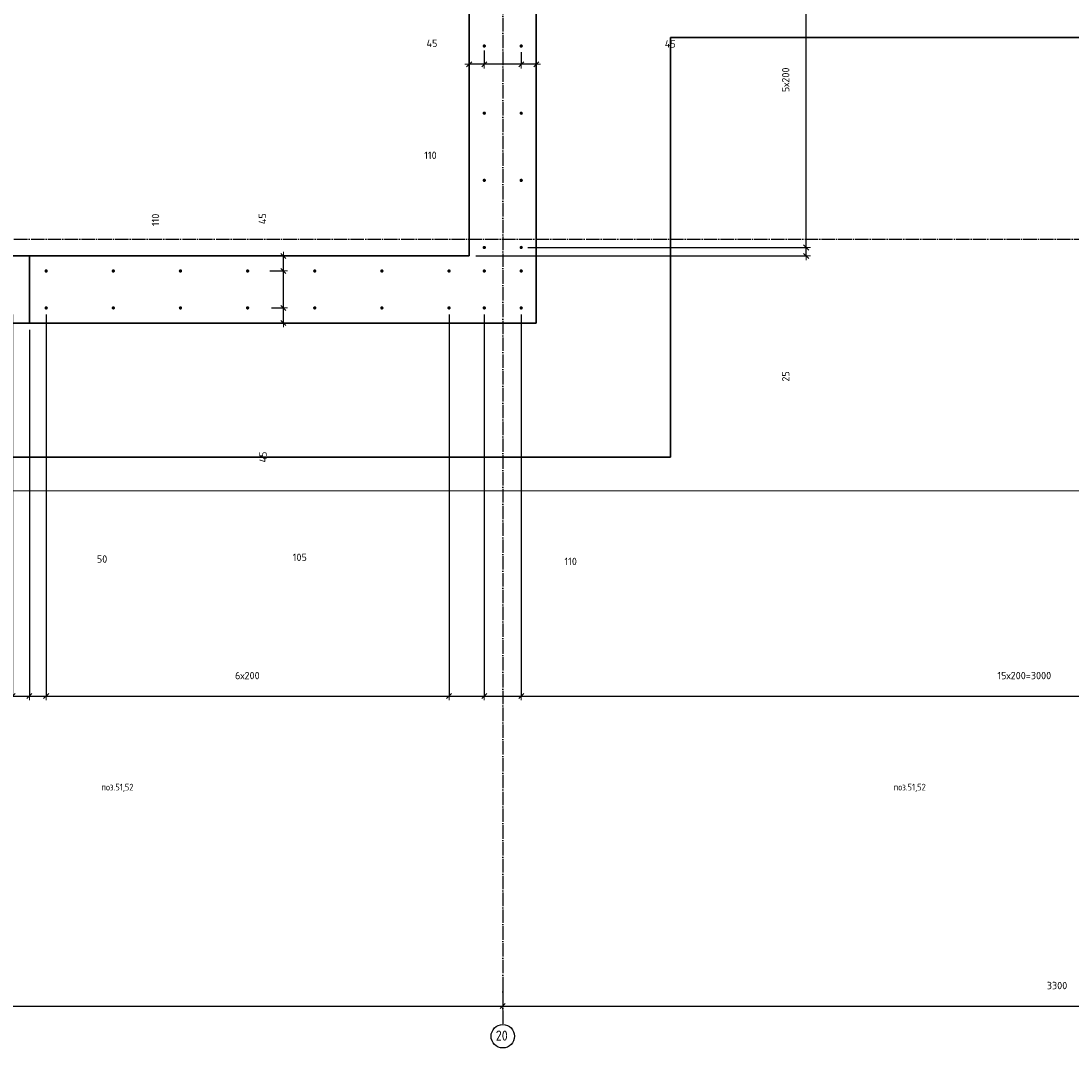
# Model space of a CAD drawing. Header units: millimetres. Extents: x 27309 to 183995, y -852 to 48500.
# Tile 66 of 93: x 162645 to 165773, y 27591 to 30650. Entities that reach past the tile are written whole.
import ezdxf

# ---------------------------------------------------------------- set-up
doc = ezdxf.new("R2010")
doc.units = ezdxf.units.MM
doc.header["$PDMODE"] = 65
for name, pattern in [('______11', [50, 40, -5, 0, -5]), ('______5', [110, 80, -10, 10, -10]), ('________', [0])]:
    doc.linetypes.add(name, pattern=pattern)
for name, color, linetype, lineweight in [('Standard', 7, 'Continuous', 25), ('Арм.стержн. Выпуски', 180, 'Continuous', 35), ('Размерная линия_ общее', 7, 'Continuous', 13)]:
    doc.layers.add(name, color=color, linetype=linetype, lineweight=lineweight)
doc.layers.add('Осевая линия_ общее', color=7, linetype='______5', lineweight=13, true_color=0xa0a0a0)
doc.styles.add('ISOCPEUR', font='ISOCPEUR')
doc.dimstyles.new('DIMSTYLE_3', dxfattribs={"dimtxt": 22, "dimasz": 25, "dimexe": 0, "dimexo": 0, "dimgap": 11, "dimtad": 2, "dimdec": 0, "dimrnd": 5, "dimzin": 12, "dimdsep": 46, "dimtxsty": 'ISOCPEUR', "dimblk1": 'ALL_ML_STRICH', "dimblk2": 'ALL_ML_STRICH', "dimsah": 1, "dimcen": 0, "dimclrd": 7, "dimclre": 256, "dimclrt": 7, "dimadec": 0, "dimazin": 0, "dimtfac": 1, "dimtdec": 0, "dimtix": 1, "dimtmove": 2, "dimatfit": 3, "dimfxl": 0, "dimtzin": 0, "dimlwd": 0, "dimlwe": -3, "dimarcsym": 0})
doc.dimstyles.new('DIMSTYLE_5', dxfattribs={"dimtxt": 22, "dimasz": 25, "dimexe": 0, "dimexo": 0, "dimgap": 11, "dimtad": 2, "dimdec": 0, "dimrnd": 5, "dimzin": 12, "dimdsep": 46, "dimtxsty": 'ISOCPEUR', "dimblk1": 'ALL_ML_STRICH', "dimblk2": 'ALL_ML_STRICH', "dimsah": 1, "dimcen": 0, "dimclrd": 7, "dimclre": 256, "dimclrt": 7, "dimadec": 0, "dimazin": 0, "dimtfac": 1, "dimtdec": 0, "dimtix": 1, "dimtmove": 2, "dimatfit": 3, "dimfxl": 0, "dimtvp": 1.2, "dimtzin": 0, "dimlwd": 0, "dimlwe": -3, "dimarcsym": 0})

# ---------------------------------------------------------------- blocks, each defined once
blk = doc.blocks.new('ALL_ML_STRICH')
at = {"color": 0, "linetype": 'ByBlock', "lineweight": -2}
for p, q in [((-1, 0), (0.5, 0)), ((-0.3, -0.3), (0.3, 0.3)), ((0, -0.5), (0, 0.5))]:
    blk.add_line(p, q, dxfattribs=at)
blk = doc.blocks.new('*D37')
at = {"layer": 'DEFPOINTS', "color": 7, "linetype": 'Continuous', "lineweight": 13, "transparency": 33554687}
for p in [(164080, 27797), (160780, 27715.7), (160780, 27662.1)]:
    blk.add_point(p, dxfattribs=at)
at = {"layer": 'Размерная линия_ общее', "color": 253, "linetype": 'Continuous', "lineweight": -2, "true_color": 0xa0a0a0, "transparency": 33554687}
for p, q in [((164080, 27777), (164080, 27715.7)), ((160780, 27682.1), (160780, 27715.7))]:
    blk.add_line(p, q, dxfattribs=at)
at = {"layer": 'Размерная линия_ общее', "color": 7, "linetype": 'Continuous', "lineweight": -2, "transparency": 33554687}
blk.add_line((160780, 27715.7), (164080, 27715.7), dxfattribs=at)
at = {"layer": 'Размерная линия_ общее', "color": 7, "linetype": 'Continuous', "lineweight": 13, "transparency": 33554687, "xscale": 25, "yscale": 25, "zscale": 25, "rotation": 180}
blk.add_blockref('ALL_ML_STRICH', (160780, 27715.7), dxfattribs=at)
at = {"layer": 'Размерная линия_ общее', "color": 7, "linetype": 'Continuous', "lineweight": 13, "transparency": 33554687, "xscale": 25, "yscale": 25, "zscale": 25}
blk.add_blockref('ALL_ML_STRICH', (164080, 27715.7), dxfattribs=at)
at = {"layer": 'Размерная линия_ общее', "color": 7, "linetype": 'Continuous', "lineweight": 13, "transparency": 33554687, "insert": (162431.1, 27776.7), "char_height": 22, "width": 88, "attachment_point": 5, "style": 'ISOCPEUR'}
blk.add_mtext('\\A1;{3300}', dxfattribs=at)
blk = doc.blocks.new('*D38')
at = {"layer": 'DEFPOINTS', "color": 7, "linetype": 'Continuous', "lineweight": 13, "transparency": 33554687}
for p in [(167380, 27883.7), (164080, 27797), (164080, 27715.7)]:
    blk.add_point(p, dxfattribs=at)
at = {"layer": 'Размерная линия_ общее', "color": 253, "linetype": 'Continuous', "lineweight": -2, "true_color": 0xa0a0a0, "transparency": 33554687}
for p, q in [((167380, 27863.7), (167380, 27715.7)), ((164080, 27777), (164080, 27715.7))]:
    blk.add_line(p, q, dxfattribs=at)
at = {"layer": 'Размерная линия_ общее', "color": 7, "linetype": 'Continuous', "lineweight": -2, "transparency": 33554687}
blk.add_line((164080, 27715.7), (167380, 27715.7), dxfattribs=at)
at = {"layer": 'Размерная линия_ общее', "color": 7, "linetype": 'Continuous', "lineweight": 13, "transparency": 33554687, "xscale": 25, "yscale": 25, "zscale": 25, "rotation": 180}
blk.add_blockref('ALL_ML_STRICH', (164080, 27715.7), dxfattribs=at)
at = {"layer": 'Размерная линия_ общее', "color": 7, "linetype": 'Continuous', "lineweight": 13, "transparency": 33554687, "xscale": 25, "yscale": 25, "zscale": 25}
blk.add_blockref('ALL_ML_STRICH', (167380, 27715.7), dxfattribs=at)
at = {"layer": 'Размерная линия_ общее', "color": 7, "linetype": 'Continuous', "lineweight": 13, "transparency": 33554687, "insert": (165731.1, 27776.7), "char_height": 22, "width": 88, "attachment_point": 5, "style": 'ISOCPEUR'}
blk.add_mtext('\\A1;{3300}', dxfattribs=at)
blk = doc.blocks.new('*D114')
at = {"layer": 'DEFPOINTS', "color": 7, "linetype": 'Continuous', "lineweight": 13, "transparency": 33554687}
for p in [(163371.1, 29795), (163426.5, 29750), (163465.8, 29750)]:
    blk.add_point(p, dxfattribs=at)
at = {"layer": 'Размерная линия_ общее', "color": 253, "linetype": 'Continuous', "lineweight": -2, "true_color": 0xa0a0a0, "transparency": 33554687}
for p, q in [((163391.1, 29795), (163426.5, 29795)), ((163445.8, 29750), (163426.5, 29750))]:
    blk.add_line(p, q, dxfattribs=at)
at = {"layer": 'Размерная линия_ общее', "color": 7, "linetype": 'Continuous', "lineweight": -2, "transparency": 33554687}
blk.add_line((163426.5, 29750), (163426.5, 29795), dxfattribs=at)
at = {"layer": 'Размерная линия_ общее', "color": 7, "linetype": 'Continuous', "lineweight": 13, "transparency": 33554687, "xscale": 25, "yscale": 25, "zscale": 25}
for p, rotation in [((163426.5, 29795), 90), ((163426.5, 29750), 270)]:
    blk.add_blockref('ALL_ML_STRICH', p, dxfattribs=dict(at, rotation=rotation))
at = {"layer": 'Размерная линия_ общее', "color": 7, "linetype": 'Continuous', "lineweight": 13, "transparency": 33554687, "insert": (163365.9, 29351), "char_height": 22, "width": 44, "attachment_point": 5, "rotation": 90, "style": 'ISOCPEUR'}
blk.add_mtext('\\A1;{45}', dxfattribs=at)
blk = doc.blocks.new('*D115')
at = {"layer": 'DEFPOINTS', "color": 7, "linetype": 'Continuous', "lineweight": 13, "transparency": 33554687}
for p in [(163366.1, 29905), (163371.1, 29795), (163426.5, 29795)]:
    blk.add_point(p, dxfattribs=at)
at = {"layer": 'Размерная линия_ общее', "color": 253, "linetype": 'Continuous', "lineweight": -2, "true_color": 0xa0a0a0, "transparency": 33554687}
for p, q in [((163386.1, 29905), (163426.5, 29905)), ((163391.1, 29795), (163426.5, 29795))]:
    blk.add_line(p, q, dxfattribs=at)
at = {"layer": 'Размерная линия_ общее', "color": 7, "linetype": 'Continuous', "lineweight": -2, "transparency": 33554687}
blk.add_line((163426.5, 29795), (163426.5, 29905), dxfattribs=at)
at = {"layer": 'Размерная линия_ общее', "color": 7, "linetype": 'Continuous', "lineweight": 13, "transparency": 33554687, "xscale": 25, "yscale": 25, "zscale": 25}
for p, rotation in [((163426.5, 29905), 90), ((163426.5, 29795), 270)]:
    blk.add_blockref('ALL_ML_STRICH', p, dxfattribs=dict(at, rotation=rotation))
at = {"layer": 'Размерная линия_ общее', "color": 7, "linetype": 'Continuous', "lineweight": 13, "transparency": 33554687, "insert": (163045.6, 30057.3), "char_height": 22, "width": 66, "attachment_point": 5, "rotation": 90, "style": 'ISOCPEUR'}
blk.add_mtext('\\A1;{110}', dxfattribs=at)
blk = doc.blocks.new('*D116')
at = {"layer": 'DEFPOINTS', "color": 7, "linetype": 'Continuous', "lineweight": 13, "transparency": 33554687}
for p in [(163454.9, 29950), (163366.1, 29905), (163426.5, 29905)]:
    blk.add_point(p, dxfattribs=at)
at = {"layer": 'Размерная линия_ общее', "color": 253, "linetype": 'Continuous', "lineweight": -2, "true_color": 0xa0a0a0, "transparency": 33554687}
for p, q in [((163434.9, 29950), (163426.5, 29950)), ((163386.1, 29905), (163426.5, 29905))]:
    blk.add_line(p, q, dxfattribs=at)
at = {"layer": 'Размерная линия_ общее', "color": 7, "linetype": 'Continuous', "lineweight": -2, "transparency": 33554687}
blk.add_line((163426.5, 29905), (163426.5, 29950), dxfattribs=at)
at = {"layer": 'Размерная линия_ общее', "color": 7, "linetype": 'Continuous', "lineweight": 13, "transparency": 33554687, "xscale": 25, "yscale": 25, "zscale": 25}
for p, rotation in [((163426.5, 29950), 90), ((163426.5, 29905), 270)]:
    blk.add_blockref('ALL_ML_STRICH', p, dxfattribs=dict(at, rotation=rotation))
at = {"layer": 'Размерная линия_ общее', "color": 7, "linetype": 'Continuous', "lineweight": 13, "transparency": 33554687, "insert": (163364.2, 30060.8), "char_height": 22, "width": 44, "attachment_point": 5, "rotation": 90, "style": 'ISOCPEUR'}
blk.add_mtext('\\A1;{45}', dxfattribs=at)
blk = doc.blocks.new('*D149')
at = {"layer": 'DEFPOINTS', "color": 7, "linetype": 'Continuous', "lineweight": 13, "transparency": 33554687}
for p in [(164135, 30576.3), (164180, 30520.9), (164180, 30481.6)]:
    blk.add_point(p, dxfattribs=at)
at = {"layer": 'Размерная линия_ общее', "color": 253, "linetype": 'Continuous', "lineweight": -2, "true_color": 0xa0a0a0, "transparency": 33554687}
for p, q in [((164135, 30556.3), (164135, 30520.9)), ((164180, 30501.6), (164180, 30520.9))]:
    blk.add_line(p, q, dxfattribs=at)
at = {"layer": 'Размерная линия_ общее', "color": 7, "linetype": 'Continuous', "lineweight": -2, "transparency": 33554687}
blk.add_line((164180, 30520.9), (164135, 30520.9), dxfattribs=at)
at = {"layer": 'Размерная линия_ общее', "color": 7, "linetype": 'Continuous', "lineweight": 13, "transparency": 33554687, "xscale": 25, "yscale": 25, "zscale": 25}
for p, rotation in [((164135, 30520.9), 180), ((164180, 30520.9), 360)]:
    blk.add_blockref('ALL_ML_STRICH', p, dxfattribs=dict(at, rotation=rotation))
at = {"layer": 'Размерная линия_ общее', "color": 7, "linetype": 'Continuous', "lineweight": 13, "transparency": 33554687, "insert": (164579, 30581.4), "char_height": 22, "width": 44, "attachment_point": 5, "style": 'ISOCPEUR'}
blk.add_mtext('\\A1;{45}', dxfattribs=at)
blk = doc.blocks.new('*D150')
at = {"layer": 'DEFPOINTS', "color": 7, "linetype": 'Continuous', "lineweight": 13, "transparency": 33554687}
for p in [(164025, 30581.3), (164135, 30576.3), (164135, 30520.9)]:
    blk.add_point(p, dxfattribs=at)
at = {"layer": 'Размерная линия_ общее', "color": 253, "linetype": 'Continuous', "lineweight": -2, "true_color": 0xa0a0a0, "transparency": 33554687}
for p, q in [((164025, 30561.3), (164025, 30520.9)), ((164135, 30556.3), (164135, 30520.9))]:
    blk.add_line(p, q, dxfattribs=at)
at = {"layer": 'Размерная линия_ общее', "color": 7, "linetype": 'Continuous', "lineweight": -2, "transparency": 33554687}
blk.add_line((164135, 30520.9), (164025, 30520.9), dxfattribs=at)
at = {"layer": 'Размерная линия_ общее', "color": 7, "linetype": 'Continuous', "lineweight": 13, "transparency": 33554687, "xscale": 25, "yscale": 25, "zscale": 25}
for p, rotation in [((164025, 30520.9), 180), ((164135, 30520.9), 360)]:
    blk.add_blockref('ALL_ML_STRICH', p, dxfattribs=dict(at, rotation=rotation))
at = {"layer": 'Размерная линия_ общее', "color": 7, "linetype": 'Continuous', "lineweight": 13, "transparency": 33554687, "insert": (163864.7, 30249.4), "char_height": 22, "width": 66, "attachment_point": 5, "style": 'ISOCPEUR'}
blk.add_mtext('\\A1;{110}', dxfattribs=at)
blk = doc.blocks.new('*D151')
at = {"layer": 'DEFPOINTS', "color": 7, "linetype": 'Continuous', "lineweight": 13, "transparency": 33554687}
for p in [(164025, 30581.3), (164025, 30520.9), (163980, 30492.4)]:
    blk.add_point(p, dxfattribs=at)
at = {"layer": 'Размерная линия_ общее', "color": 253, "linetype": 'Continuous', "lineweight": -2, "true_color": 0xa0a0a0, "transparency": 33554687}
for p, q in [((164025, 30561.3), (164025, 30520.9)), ((163980, 30512.4), (163980, 30520.9))]:
    blk.add_line(p, q, dxfattribs=at)
at = {"layer": 'Размерная линия_ общее', "color": 7, "linetype": 'Continuous', "lineweight": -2, "transparency": 33554687}
blk.add_line((164025, 30520.9), (163980, 30520.9), dxfattribs=at)
at = {"layer": 'Размерная линия_ общее', "color": 7, "linetype": 'Continuous', "lineweight": 13, "transparency": 33554687, "xscale": 25, "yscale": 25, "zscale": 25}
for p, rotation in [((163980, 30520.9), 180), ((164025, 30520.9), 360)]:
    blk.add_blockref('ALL_ML_STRICH', p, dxfattribs=dict(at, rotation=rotation))
at = {"layer": 'Размерная линия_ общее', "color": 7, "linetype": 'Continuous', "lineweight": 13, "transparency": 33554687, "insert": (163869.2, 30583.1), "char_height": 22, "width": 44, "attachment_point": 5, "style": 'ISOCPEUR'}
blk.add_mtext('\\A1;{45}', dxfattribs=at)
blk = doc.blocks.new('*D152')
at = {"layer": 'DEFPOINTS', "color": 7, "linetype": 'Continuous', "lineweight": 13, "transparency": 33554687}
for p in [(164135, 29975), (163980, 29950), (164983.8, 29950)]:
    blk.add_point(p, dxfattribs=at)
at = {"layer": 'Размерная линия_ общее', "color": 253, "linetype": 'Continuous', "lineweight": -2, "true_color": 0xa0a0a0, "transparency": 33554687}
for p, q in [((164155, 29975), (164983.8, 29975)), ((164000, 29950), (164983.8, 29950))]:
    blk.add_line(p, q, dxfattribs=at)
at = {"layer": 'Размерная линия_ общее', "color": 7, "linetype": 'Continuous', "lineweight": -2, "transparency": 33554687}
blk.add_line((164983.8, 29950), (164983.8, 29975), dxfattribs=at)
at = {"layer": 'Размерная линия_ общее', "color": 7, "linetype": 'Continuous', "lineweight": 13, "transparency": 33554687, "xscale": 25, "yscale": 25, "zscale": 25}
for p, rotation in [((164983.8, 29975), 90), ((164983.8, 29950), 270)]:
    blk.add_blockref('ALL_ML_STRICH', p, dxfattribs=dict(at, rotation=rotation))
at = {"layer": 'Размерная линия_ общее', "color": 7, "linetype": 'Continuous', "lineweight": 13, "transparency": 33554687, "insert": (164923.1, 29590.9), "char_height": 22, "width": 44, "attachment_point": 5, "rotation": 90, "style": 'ISOCPEUR'}
blk.add_mtext('\\A1;{25}', dxfattribs=at)
blk = doc.blocks.new('*D153')
at = {"layer": 'DEFPOINTS', "color": 7, "linetype": 'Continuous', "lineweight": 13, "transparency": 33554687}
for p in [(164135, 30975), (164135, 29975), (164983.8, 29975)]:
    blk.add_point(p, dxfattribs=at)
at = {"layer": 'Размерная линия_ общее', "color": 253, "linetype": 'Continuous', "lineweight": -2, "true_color": 0xa0a0a0, "transparency": 33554687}
for p, q in [((164155, 30975), (164983.8, 30975)), ((164155, 29975), (164983.8, 29975))]:
    blk.add_line(p, q, dxfattribs=at)
at = {"layer": 'Размерная линия_ общее', "color": 7, "linetype": 'Continuous', "lineweight": -2, "transparency": 33554687}
blk.add_line((164983.8, 29975), (164983.8, 30975), dxfattribs=at)
at = {"layer": 'Размерная линия_ общее', "color": 7, "linetype": 'Continuous', "lineweight": 13, "transparency": 33554687, "xscale": 25, "yscale": 25, "zscale": 25}
for p, rotation in [((164983.8, 30975), 90), ((164983.8, 29975), 270)]:
    blk.add_blockref('ALL_ML_STRICH', p, dxfattribs=dict(at, rotation=rotation))
at = {"layer": 'Размерная линия_ общее', "color": 7, "linetype": 'Continuous', "lineweight": 13, "transparency": 33554687, "insert": (164911.8, 30437.6), "char_height": 22, "width": 1.1, "attachment_point": 1, "rotation": 90, "line_spacing_factor": 0.60241, "style": 'ISOCPEUR'}
blk.add_mtext('5х200', dxfattribs=at)
blk = doc.blocks.new('*D604')
at = {"layer": 'DEFPOINTS', "color": 7, "linetype": 'Continuous', "lineweight": 13, "transparency": 33554687}
for p in [(162620, 29795), (162670, 29750), (162620, 28639)]:
    blk.add_point(p, dxfattribs=at)
at = {"layer": 'Размерная линия_ общее', "color": 253, "linetype": 'Continuous', "lineweight": -2, "true_color": 0xa0a0a0, "transparency": 33554687}
for p, q in [((162620, 29775), (162620, 28639)), ((162670, 29730), (162670, 28639))]:
    blk.add_line(p, q, dxfattribs=at)
at = {"layer": 'Размерная линия_ общее', "color": 7, "linetype": 'Continuous', "lineweight": -2, "transparency": 33554687}
blk.add_line((162620, 28639), (162670, 28639), dxfattribs=at)
at = {"layer": 'Размерная линия_ общее', "color": 7, "linetype": 'Continuous', "lineweight": 13, "transparency": 33554687, "xscale": 25, "yscale": 25, "zscale": 25, "rotation": 180}
blk.add_blockref('ALL_ML_STRICH', (162620, 28639), dxfattribs=at)
at = {"layer": 'Размерная линия_ общее', "color": 7, "linetype": 'Continuous', "lineweight": 13, "transparency": 33554687, "xscale": 25, "yscale": 25, "zscale": 25}
blk.add_blockref('ALL_ML_STRICH', (162670, 28639), dxfattribs=at)
at = {"layer": 'Размерная линия_ общее', "color": 7, "linetype": 'Continuous', "lineweight": 13, "transparency": 33554687, "insert": (162346.8, 29030.2), "char_height": 22, "width": 44, "attachment_point": 5, "style": 'ISOCPEUR'}
blk.add_mtext('\\A1;{50}', dxfattribs=at)
blk = doc.blocks.new('*D605')
at = {"layer": 'DEFPOINTS', "color": 7, "linetype": 'Continuous', "lineweight": 13, "transparency": 33554687}
for p in [(162720, 29795), (162670, 29750), (162670, 28639)]:
    blk.add_point(p, dxfattribs=at)
at = {"layer": 'Размерная линия_ общее', "color": 253, "linetype": 'Continuous', "lineweight": -2, "true_color": 0xa0a0a0, "transparency": 33554687}
for p, q in [((162720, 29775), (162720, 28639)), ((162670, 29730), (162670, 28639))]:
    blk.add_line(p, q, dxfattribs=at)
at = {"layer": 'Размерная линия_ общее', "color": 7, "linetype": 'Continuous', "lineweight": -2, "transparency": 33554687}
blk.add_line((162670, 28639), (162720, 28639), dxfattribs=at)
at = {"layer": 'Размерная линия_ общее', "color": 7, "linetype": 'Continuous', "lineweight": 13, "transparency": 33554687, "xscale": 25, "yscale": 25, "zscale": 25, "rotation": 180}
blk.add_blockref('ALL_ML_STRICH', (162670, 28639), dxfattribs=at)
at = {"layer": 'Размерная линия_ общее', "color": 7, "linetype": 'Continuous', "lineweight": 13, "transparency": 33554687, "xscale": 25, "yscale": 25, "zscale": 25}
blk.add_blockref('ALL_ML_STRICH', (162720, 28639), dxfattribs=at)
at = {"layer": 'Размерная линия_ общее', "color": 7, "linetype": 'Continuous', "lineweight": 13, "transparency": 33554687, "insert": (162886.4, 29047), "char_height": 22, "width": 44, "attachment_point": 5, "style": 'ISOCPEUR'}
blk.add_mtext('\\A1;{50}', dxfattribs=at)
blk = doc.blocks.new('*D606')
at = {"layer": 'DEFPOINTS', "color": 7, "linetype": 'Continuous', "lineweight": 13, "transparency": 33554687}
for p in [(162720, 29795), (163920, 29795), (162720, 28639)]:
    blk.add_point(p, dxfattribs=at)
at = {"layer": 'Размерная линия_ общее', "color": 253, "linetype": 'Continuous', "lineweight": -2, "true_color": 0xa0a0a0, "transparency": 33554687}
for p, q in [((162720, 29775), (162720, 28639)), ((163920, 29775), (163920, 28639))]:
    blk.add_line(p, q, dxfattribs=at)
at = {"layer": 'Размерная линия_ общее', "color": 7, "linetype": 'Continuous', "lineweight": -2, "transparency": 33554687}
blk.add_line((162720, 28639), (163920, 28639), dxfattribs=at)
at = {"layer": 'Размерная линия_ общее', "color": 7, "linetype": 'Continuous', "lineweight": 13, "transparency": 33554687, "xscale": 25, "yscale": 25, "zscale": 25, "rotation": 180}
blk.add_blockref('ALL_ML_STRICH', (162720, 28639), dxfattribs=at)
at = {"layer": 'Размерная линия_ общее', "color": 7, "linetype": 'Continuous', "lineweight": 13, "transparency": 33554687, "xscale": 25, "yscale": 25, "zscale": 25}
blk.add_blockref('ALL_ML_STRICH', (163920, 28639), dxfattribs=at)
at = {"layer": 'Размерная линия_ общее', "color": 7, "linetype": 'Continuous', "lineweight": 13, "transparency": 33554687, "insert": (163282.6, 28711), "char_height": 22, "width": 1.1, "attachment_point": 1, "line_spacing_factor": 0.60241, "style": 'ISOCPEUR'}
blk.add_mtext('6х200', dxfattribs=at)
blk = doc.blocks.new('*D607')
at = {"layer": 'DEFPOINTS', "color": 7, "linetype": 'Continuous', "lineweight": 13, "transparency": 33554687}
for p in [(163920, 29795), (164025, 29795), (163920, 28639)]:
    blk.add_point(p, dxfattribs=at)
at = {"layer": 'Размерная линия_ общее', "color": 253, "linetype": 'Continuous', "lineweight": -2, "true_color": 0xa0a0a0, "transparency": 33554687}
for p, q in [((163920, 29775), (163920, 28639)), ((164025, 29775), (164025, 28639))]:
    blk.add_line(p, q, dxfattribs=at)
at = {"layer": 'Размерная линия_ общее', "color": 7, "linetype": 'Continuous', "lineweight": -2, "transparency": 33554687}
blk.add_line((163920, 28639), (164025, 28639), dxfattribs=at)
at = {"layer": 'Размерная линия_ общее', "color": 7, "linetype": 'Continuous', "lineweight": 13, "transparency": 33554687, "xscale": 25, "yscale": 25, "zscale": 25, "rotation": 180}
blk.add_blockref('ALL_ML_STRICH', (163920, 28639), dxfattribs=at)
at = {"layer": 'Размерная линия_ общее', "color": 7, "linetype": 'Continuous', "lineweight": 13, "transparency": 33554687, "xscale": 25, "yscale": 25, "zscale": 25}
blk.add_blockref('ALL_ML_STRICH', (164025, 28639), dxfattribs=at)
at = {"layer": 'Размерная линия_ общее', "color": 7, "linetype": 'Continuous', "lineweight": 13, "transparency": 33554687, "insert": (163475.5, 29052.3), "char_height": 22, "width": 66, "attachment_point": 5, "style": 'ISOCPEUR'}
blk.add_mtext('\\A1;{105}', dxfattribs=at)
blk = doc.blocks.new('*D608')
at = {"layer": 'DEFPOINTS', "color": 7, "linetype": 'Continuous', "lineweight": 13, "transparency": 33554687}
for p in [(164025, 29795), (164135, 29795), (164025, 28639)]:
    blk.add_point(p, dxfattribs=at)
at = {"layer": 'Размерная линия_ общее', "color": 253, "linetype": 'Continuous', "lineweight": -2, "true_color": 0xa0a0a0, "transparency": 33554687}
for p, q in [((164025, 29775), (164025, 28639)), ((164135, 29775), (164135, 28639))]:
    blk.add_line(p, q, dxfattribs=at)
at = {"layer": 'Размерная линия_ общее', "color": 7, "linetype": 'Continuous', "lineweight": -2, "transparency": 33554687}
blk.add_line((164025, 28639), (164135, 28639), dxfattribs=at)
at = {"layer": 'Размерная линия_ общее', "color": 7, "linetype": 'Continuous', "lineweight": 13, "transparency": 33554687, "xscale": 25, "yscale": 25, "zscale": 25, "rotation": 180}
blk.add_blockref('ALL_ML_STRICH', (164025, 28639), dxfattribs=at)
at = {"layer": 'Размерная линия_ общее', "color": 7, "linetype": 'Continuous', "lineweight": 13, "transparency": 33554687, "xscale": 25, "yscale": 25, "zscale": 25}
blk.add_blockref('ALL_ML_STRICH', (164135, 28639), dxfattribs=at)
at = {"layer": 'Размерная линия_ общее', "color": 7, "linetype": 'Continuous', "lineweight": 13, "transparency": 33554687, "insert": (164282.4, 29039.9), "char_height": 22, "width": 66, "attachment_point": 5, "style": 'ISOCPEUR'}
blk.add_mtext('\\A1;{110}', dxfattribs=at)
blk = doc.blocks.new('*D609')
at = {"layer": 'DEFPOINTS', "color": 7, "linetype": 'Continuous', "lineweight": 13, "transparency": 33554687}
for p in [(167135, 31045), (164135, 29795), (164135, 28639)]:
    blk.add_point(p, dxfattribs=at)
at = {"layer": 'Размерная линия_ общее', "color": 253, "linetype": 'Continuous', "lineweight": -2, "true_color": 0xa0a0a0, "transparency": 33554687}
for p, q in [((167135, 31025), (167135, 28639)), ((164135, 29775), (164135, 28639))]:
    blk.add_line(p, q, dxfattribs=at)
at = {"layer": 'Размерная линия_ общее', "color": 7, "linetype": 'Continuous', "lineweight": -2, "transparency": 33554687}
blk.add_line((164135, 28639), (167135, 28639), dxfattribs=at)
at = {"layer": 'Размерная линия_ общее', "color": 7, "linetype": 'Continuous', "lineweight": 13, "transparency": 33554687, "xscale": 25, "yscale": 25, "zscale": 25, "rotation": 180}
blk.add_blockref('ALL_ML_STRICH', (164135, 28639), dxfattribs=at)
at = {"layer": 'Размерная линия_ общее', "color": 7, "linetype": 'Continuous', "lineweight": 13, "transparency": 33554687, "xscale": 25, "yscale": 25, "zscale": 25}
blk.add_blockref('ALL_ML_STRICH', (167135, 28639), dxfattribs=at)
at = {"layer": 'Размерная линия_ общее', "color": 7, "linetype": 'Continuous', "lineweight": 13, "transparency": 33554687, "insert": (165553.6, 28711), "char_height": 22, "width": 1.1, "attachment_point": 1, "line_spacing_factor": 0.60241, "style": 'ISOCPEUR'}
blk.add_mtext('15х200=3000', dxfattribs=at)

msp = doc.modelspace()

# ---------------------------------------------------------------- hatches: boundary and pattern name
at = {"layer": 'Арм.стержн. Выпуски', "linetype": 'Continuous', "lineweight": 35, "transparency": 33554687}
for points in [[(164030, 30575), (164029.6, 30576.9), (164028.5, 30578.5), (164026.9, 30579.6), (164025, 30580), (164023.1, 30579.6), (164021.5, 30578.5), (164020.4, 30576.9), (164020, 30575), (164020.4, 30573.1), (164021.5, 30571.5), (164023.1, 30570.4), (164025, 30570), (164026.9, 30570.4), (164028.5, 30571.5), (164029.6, 30573.1)], [(164140, 30575), (164139.6, 30576.9), (164138.5, 30578.5), (164136.9, 30579.6), (164135, 30580), (164133.1, 30579.6), (164131.5, 30578.5), (164130.4, 30576.9), (164130, 30575), (164130.4, 30573.1), (164131.5, 30571.5), (164133.1, 30570.4), (164135, 30570), (164136.9, 30570.4), (164138.5, 30571.5), (164139.6, 30573.1)], [(164030, 30375), (164029.6, 30376.9), (164028.5, 30378.5), (164026.9, 30379.6), (164025, 30380), (164023.1, 30379.6), (164021.5, 30378.5), (164020.4, 30376.9), (164020, 30375), (164020.4, 30373.1), (164021.5, 30371.5), (164023.1, 30370.4), (164025, 30370), (164026.9, 30370.4), (164028.5, 30371.5), (164029.6, 30373.1)], [(164140, 30375), (164139.6, 30376.9), (164138.5, 30378.5), (164136.9, 30379.6), (164135, 30380), (164133.1, 30379.6), (164131.5, 30378.5), (164130.4, 30376.9), (164130, 30375), (164130.4, 30373.1), (164131.5, 30371.5), (164133.1, 30370.4), (164135, 30370), (164136.9, 30370.4), (164138.5, 30371.5), (164139.6, 30373.1)], [(164030, 30175), (164029.6, 30176.9), (164028.5, 30178.5), (164026.9, 30179.6), (164025, 30180), (164023.1, 30179.6), (164021.5, 30178.5), (164020.4, 30176.9), (164020, 30175), (164020.4, 30173.1), (164021.5, 30171.5), (164023.1, 30170.4), (164025, 30170), (164026.9, 30170.4), (164028.5, 30171.5), (164029.6, 30173.1)], [(164140, 30175), (164139.6, 30176.9), (164138.5, 30178.5), (164136.9, 30179.6), (164135, 30180), (164133.1, 30179.6), (164131.5, 30178.5), (164130.4, 30176.9), (164130, 30175), (164130.4, 30173.1), (164131.5, 30171.5), (164133.1, 30170.4), (164135, 30170), (164136.9, 30170.4), (164138.5, 30171.5), (164139.6, 30173.1)], [(164030, 29975), (164029.6, 29976.9), (164028.5, 29978.5), (164026.9, 29979.6), (164025, 29980), (164023.1, 29979.6), (164021.5, 29978.5), (164020.4, 29976.9), (164020, 29975), (164020.4, 29973.1), (164021.5, 29971.5), (164023.1, 29970.4), (164025, 29970), (164026.9, 29970.4), (164028.5, 29971.5), (164029.6, 29973.1)], [(164140, 29975), (164139.6, 29976.9), (164138.5, 29978.5), (164136.9, 29979.6), (164135, 29980), (164133.1, 29979.6), (164131.5, 29978.5), (164130.4, 29976.9), (164130, 29975), (164130.4, 29973.1), (164131.5, 29971.5), (164133.1, 29970.4), (164135, 29970), (164136.9, 29970.4), (164138.5, 29971.5), (164139.6, 29973.1)], [(162725, 29905), (162724.6, 29906.9), (162723.5, 29908.5), (162721.9, 29909.6), (162720, 29910), (162718.1, 29909.6), (162716.5, 29908.5), (162715.4, 29906.9), (162715, 29905), (162715.4, 29903.1), (162716.5, 29901.5), (162718.1, 29900.4), (162720, 29900), (162721.9, 29900.4), (162723.5, 29901.5), (162724.6, 29903.1)], [(162925, 29905), (162924.6, 29906.9), (162923.5, 29908.5), (162921.9, 29909.6), (162920, 29910), (162918.1, 29909.6), (162916.5, 29908.5), (162915.4, 29906.9), (162915, 29905), (162915.4, 29903.1), (162916.5, 29901.5), (162918.1, 29900.4), (162920, 29900), (162921.9, 29900.4), (162923.5, 29901.5), (162924.6, 29903.1)], [(163125, 29905), (163124.6, 29906.9), (163123.5, 29908.5), (163121.9, 29909.6), (163120, 29910), (163118.1, 29909.6), (163116.5, 29908.5), (163115.4, 29906.9), (163115, 29905), (163115.4, 29903.1), (163116.5, 29901.5), (163118.1, 29900.4), (163120, 29900), (163121.9, 29900.4), (163123.5, 29901.5), (163124.6, 29903.1)], [(163325, 29905), (163324.6, 29906.9), (163323.5, 29908.5), (163321.9, 29909.6), (163320, 29910), (163318.1, 29909.6), (163316.5, 29908.5), (163315.4, 29906.9), (163315, 29905), (163315.4, 29903.1), (163316.5, 29901.5), (163318.1, 29900.4), (163320, 29900), (163321.9, 29900.4), (163323.5, 29901.5), (163324.6, 29903.1)], [(163525, 29905), (163524.6, 29906.9), (163523.5, 29908.5), (163521.9, 29909.6), (163520, 29910), (163518.1, 29909.6), (163516.5, 29908.5), (163515.4, 29906.9), (163515, 29905), (163515.4, 29903.1), (163516.5, 29901.5), (163518.1, 29900.4), (163520, 29900), (163521.9, 29900.4), (163523.5, 29901.5), (163524.6, 29903.1)], [(163725, 29905), (163724.6, 29906.9), (163723.5, 29908.5), (163721.9, 29909.6), (163720, 29910), (163718.1, 29909.6), (163716.5, 29908.5), (163715.4, 29906.9), (163715, 29905), (163715.4, 29903.1), (163716.5, 29901.5), (163718.1, 29900.4), (163720, 29900), (163721.9, 29900.4), (163723.5, 29901.5), (163724.6, 29903.1)], [(163925, 29905), (163924.6, 29906.9), (163923.5, 29908.5), (163921.9, 29909.6), (163920, 29910), (163918.1, 29909.6), (163916.5, 29908.5), (163915.4, 29906.9), (163915, 29905), (163915.4, 29903.1), (163916.5, 29901.5), (163918.1, 29900.4), (163920, 29900), (163921.9, 29900.4), (163923.5, 29901.5), (163924.6, 29903.1)], [(164030, 29905), (164029.6, 29906.9), (164028.5, 29908.5), (164026.9, 29909.6), (164025, 29910), (164023.1, 29909.6), (164021.5, 29908.5), (164020.4, 29906.9), (164020, 29905), (164020.4, 29903.1), (164021.5, 29901.5), (164023.1, 29900.4), (164025, 29900), (164026.9, 29900.4), (164028.5, 29901.5), (164029.6, 29903.1)], [(164030, 29905), (164029.6, 29906.9), (164028.5, 29908.5), (164026.9, 29909.6), (164025, 29910), (164023.1, 29909.6), (164021.5, 29908.5), (164020.4, 29906.9), (164020, 29905), (164020.4, 29903.1), (164021.5, 29901.5), (164023.1, 29900.4), (164025, 29900), (164026.9, 29900.4), (164028.5, 29901.5), (164029.6, 29903.1)], [(164140, 29905), (164139.6, 29906.9), (164138.5, 29908.5), (164136.9, 29909.6), (164135, 29910), (164133.1, 29909.6), (164131.5, 29908.5), (164130.4, 29906.9), (164130, 29905), (164130.4, 29903.1), (164131.5, 29901.5), (164133.1, 29900.4), (164135, 29900), (164136.9, 29900.4), (164138.5, 29901.5), (164139.6, 29903.1)], [(164140, 29905), (164139.6, 29906.9), (164138.5, 29908.5), (164136.9, 29909.6), (164135, 29910), (164133.1, 29909.6), (164131.5, 29908.5), (164130.4, 29906.9), (164130, 29905), (164130.4, 29903.1), (164131.5, 29901.5), (164133.1, 29900.4), (164135, 29900), (164136.9, 29900.4), (164138.5, 29901.5), (164139.6, 29903.1)], [(162725, 29795), (162724.6, 29796.9), (162723.5, 29798.5), (162721.9, 29799.6), (162720, 29800), (162718.1, 29799.6), (162716.5, 29798.5), (162715.4, 29796.9), (162715, 29795), (162715.4, 29793.1), (162716.5, 29791.5), (162718.1, 29790.4), (162720, 29790), (162721.9, 29790.4), (162723.5, 29791.5), (162724.6, 29793.1)], [(162925, 29795), (162924.6, 29796.9), (162923.5, 29798.5), (162921.9, 29799.6), (162920, 29800), (162918.1, 29799.6), (162916.5, 29798.5), (162915.4, 29796.9), (162915, 29795), (162915.4, 29793.1), (162916.5, 29791.5), (162918.1, 29790.4), (162920, 29790), (162921.9, 29790.4), (162923.5, 29791.5), (162924.6, 29793.1)], [(163125, 29795), (163124.6, 29796.9), (163123.5, 29798.5), (163121.9, 29799.6), (163120, 29800), (163118.1, 29799.6), (163116.5, 29798.5), (163115.4, 29796.9), (163115, 29795), (163115.4, 29793.1), (163116.5, 29791.5), (163118.1, 29790.4), (163120, 29790), (163121.9, 29790.4), (163123.5, 29791.5), (163124.6, 29793.1)], [(163325, 29795), (163324.6, 29796.9), (163323.5, 29798.5), (163321.9, 29799.6), (163320, 29800), (163318.1, 29799.6), (163316.5, 29798.5), (163315.4, 29796.9), (163315, 29795), (163315.4, 29793.1), (163316.5, 29791.5), (163318.1, 29790.4), (163320, 29790), (163321.9, 29790.4), (163323.5, 29791.5), (163324.6, 29793.1)], [(163525, 29795), (163524.6, 29796.9), (163523.5, 29798.5), (163521.9, 29799.6), (163520, 29800), (163518.1, 29799.6), (163516.5, 29798.5), (163515.4, 29796.9), (163515, 29795), (163515.4, 29793.1), (163516.5, 29791.5), (163518.1, 29790.4), (163520, 29790), (163521.9, 29790.4), (163523.5, 29791.5), (163524.6, 29793.1)], [(163725, 29795), (163724.6, 29796.9), (163723.5, 29798.5), (163721.9, 29799.6), (163720, 29800), (163718.1, 29799.6), (163716.5, 29798.5), (163715.4, 29796.9), (163715, 29795), (163715.4, 29793.1), (163716.5, 29791.5), (163718.1, 29790.4), (163720, 29790), (163721.9, 29790.4), (163723.5, 29791.5), (163724.6, 29793.1)], [(163925, 29795), (163924.6, 29796.9), (163923.5, 29798.5), (163921.9, 29799.6), (163920, 29800), (163918.1, 29799.6), (163916.5, 29798.5), (163915.4, 29796.9), (163915, 29795), (163915.4, 29793.1), (163916.5, 29791.5), (163918.1, 29790.4), (163920, 29790), (163921.9, 29790.4), (163923.5, 29791.5), (163924.6, 29793.1)], [(164030, 29795), (164029.6, 29796.9), (164028.5, 29798.5), (164026.9, 29799.6), (164025, 29800), (164023.1, 29799.6), (164021.5, 29798.5), (164020.4, 29796.9), (164020, 29795), (164020.4, 29793.1), (164021.5, 29791.5), (164023.1, 29790.4), (164025, 29790), (164026.9, 29790.4), (164028.5, 29791.5), (164029.6, 29793.1)], [(164030, 29795), (164029.6, 29796.9), (164028.5, 29798.5), (164026.9, 29799.6), (164025, 29800), (164023.1, 29799.6), (164021.5, 29798.5), (164020.4, 29796.9), (164020, 29795), (164020.4, 29793.1), (164021.5, 29791.5), (164023.1, 29790.4), (164025, 29790), (164026.9, 29790.4), (164028.5, 29791.5), (164029.6, 29793.1)], [(164140, 29795), (164139.6, 29796.9), (164138.5, 29798.5), (164136.9, 29799.6), (164135, 29800), (164133.1, 29799.6), (164131.5, 29798.5), (164130.4, 29796.9), (164130, 29795), (164130.4, 29793.1), (164131.5, 29791.5), (164133.1, 29790.4), (164135, 29790), (164136.9, 29790.4), (164138.5, 29791.5), (164139.6, 29793.1)], [(164140, 29795), (164139.6, 29796.9), (164138.5, 29798.5), (164136.9, 29799.6), (164135, 29800), (164133.1, 29799.6), (164131.5, 29798.5), (164130.4, 29796.9), (164130, 29795), (164130.4, 29793.1), (164131.5, 29791.5), (164133.1, 29790.4), (164135, 29790), (164136.9, 29790.4), (164138.5, 29791.5), (164139.6, 29793.1)]]:
    msp.add_hatch(color=4, dxfattribs=at).paths.add_polyline_path(points)

# ---------------------------------------------------------------- linework, layer by layer
at = {"color": 7, "linetype": 'Continuous', "lineweight": 35, "transparency": 33554687}
for p, q in [((163980, 29950), (163980, 31200)), ((164180, 31000), (164180, 29950)), ((160260, 29950), (163980, 29950)), ((164180, 29950), (164180, 29750)), ((164180, 29750), (160260, 29750))]:
    msp.add_line(p, q, dxfattribs=at)
at = {"color": 7, "linetype": '________', "lineweight": 35, "transparency": 33554687}
msp.add_line((162670, 29750), (162670, 29950), dxfattribs=at)
at = {"layer": 'Standard', "color": 7, "linetype": 'Continuous', "lineweight": 13, "transparency": 33554687}
msp.add_lwpolyline([(125100, 29250), (167980, 29250), (167980, 48500), (125100, 48500), (125100, 29250)], dxfattribs=at)
at = {"layer": 'Осевая линия_ общее', "color": 253, "linetype": '______11', "lineweight": -3, "true_color": 0xa0a0a0, "transparency": 33554687}
for p, q in [((164080, 46340), (164080, 27662.1)), ((125200, 30000), (169325.4, 30000))]:
    msp.add_line(p, q, dxfattribs=at)
at = {"layer": 'Осевая линия_ общее', "color": 7, "linetype": 'Continuous', "lineweight": -3, "transparency": 33554687}
msp.add_circle((164080.2, 27625.6), 34.9, dxfattribs=at)
at = {"layer": 'Размерная линия_ общее', "color": 7, "linetype": 'Continuous', "lineweight": 35, "transparency": 33554687}
for p, q in [((164580, 30600), (164580, 29350)), ((167880, 30600), (164580, 30600)), ((164580, 29350), (159660, 29350))]:
    msp.add_line(p, q, dxfattribs=at)

# ---------------------------------------------------------------- texts
at = {"layer": 'Standard', "color": 7, "linetype": 'Continuous', "lineweight": 13, "transparency": 33554687, "char_height": 20, "width": 104.817, "attachment_point": 7, "style": 'ISOCPEUR'}
for insert in [(162884.1, 28353), (165244.1, 28353)]:
    msp.add_mtext('\\A1;{\\fISOCPEUR|i0|b0;\\H20.000000;\\W0.909091;\\C7;поз.51,52}\\P', dxfattribs=dict(at, insert=insert))
at = {"layer": 'Осевая линия_ общее', "color": 7, "linetype": 'Continuous', "lineweight": -3, "transparency": 33554687, "insert": (164059.2, 27612.6), "char_height": 30, "width": 55.081, "attachment_point": 7, "style": 'ISOCPEUR'}
msp.add_mtext('\\W0.87;20', dxfattribs=at)

# ---------------------------------------------------------------- dimensions: what is measured, and where the dimension line sits
at = {"layer": 'Размерная линия_ общее', "color": 7, "linetype": 'Continuous', "lineweight": 13, "transparency": 33554687}
for base, p1, p2, text, picture, middle in [((167135, 28639), (164135, 29775), (167135, 31025), '15х200=3000', '*D609', (165635, 28650)), ((163920, 28639), (162720, 29775), (163920, 29775), '6х200', '*D606', (163320, 28650))]:
    dim = msp.add_linear_dim(base=base, p1=p1, p2=p2, text=text, dimstyle='DIMSTYLE_3', override={"dimpost": '<>', "dimclrd": 7, "dimclre": 253, "dimclrt": 7, "dimlwd": 0, "dimlwe": 65533}, dxfattribs=at)
    dim.commit()
    dim.dimension.update_dxf_attribs({"geometry": picture, "text_midpoint": middle, "dimtype": 160})
dim = msp.add_linear_dim(base=(164983.8, 30975), p1=(164155, 29975), p2=(164155, 30975), angle=90, text='5х200', dimstyle='DIMSTYLE_3', override={"dimpost": '<>', "dimclrd": 7, "dimclre": 253, "dimclrt": 7, "dimlwd": 0, "dimlwe": 65533}, dxfattribs=at)
dim.commit()
dim.dimension.update_dxf_attribs({"geometry": '*D153', "text_midpoint": (164972.8, 30475), "dimtype": 160})
for base, p1, p2, angle, dimstyle, picture, middle in [((163980, 30520.9), (164025, 30561.3), (163980, 30512.4), 180, 'DIMSTYLE_5', '*D151', (163869.2, 30583.1)), ((164135, 30520.9), (164180, 30501.6), (164135, 30556.3), 180, 'DIMSTYLE_5', '*D149', (164579, 30581.4)), ((164025, 30520.9), (164135, 30556.3), (164025, 30561.3), 180, 'DIMSTYLE_3', '*D150', (163864.7, 30249.4)), ((163426.5, 29905), (163391.1, 29795), (163386.1, 29905), 90, 'DIMSTYLE_3', '*D115', (163045.6, 30057.3)), ((163426.5, 29950), (163386.1, 29905), (163434.9, 29950), 90, 'DIMSTYLE_5', '*D116', (163364.2, 30060.8)), ((164983.8, 29975), (164000, 29950), (164155, 29975), 90, 'DIMSTYLE_5', '*D152', (164923.1, 29590.9)), ((163426.5, 29795), (163445.8, 29750), (163391.1, 29795), 90, 'DIMSTYLE_5', '*D114', (163365.9, 29351))]:
    dim = msp.add_linear_dim(base=base, p1=p1, p2=p2, angle=angle, dimstyle=dimstyle, override={"dimpost": '<>', "dimclrd": 7, "dimclre": 253, "dimclrt": 7, "dimlwd": 0, "dimlwe": 65533}, dxfattribs=at)
    dim.commit()
    dim.dimension.update_dxf_attribs({"geometry": picture, "text_midpoint": middle, "dimtype": 160})
for base, p1, p2, picture, middle in [((162670, 28639), (162620, 29775), (162670, 29730), '*D604', (162346.8, 29030.2)), ((162720, 28639), (162670, 29730), (162720, 29775), '*D605', (162886.4, 29047)), ((164025, 28639), (163920, 29775), (164025, 29775), '*D607', (163475.5, 29052.3)), ((164135, 28639), (164025, 29775), (164135, 29775), '*D608', (164282.4, 29039.9)), ((167380, 27715.7), (164080, 27777), (167380, 27863.7), '*D38', (165731.1, 27776.7)), ((164080, 27715.7), (160780, 27682.1), (164080, 27777), '*D37', (162431.1, 27776.7))]:
    dim = msp.add_linear_dim(base=base, p1=p1, p2=p2, dimstyle='DIMSTYLE_3', override={"dimpost": '<>', "dimclrd": 7, "dimclre": 253, "dimclrt": 7, "dimlwd": 0, "dimlwe": 65533}, dxfattribs=at)
    dim.commit()
    dim.dimension.update_dxf_attribs({"geometry": picture, "text_midpoint": middle, "dimtype": 160})

doc.saveas('drawing.dxf')
